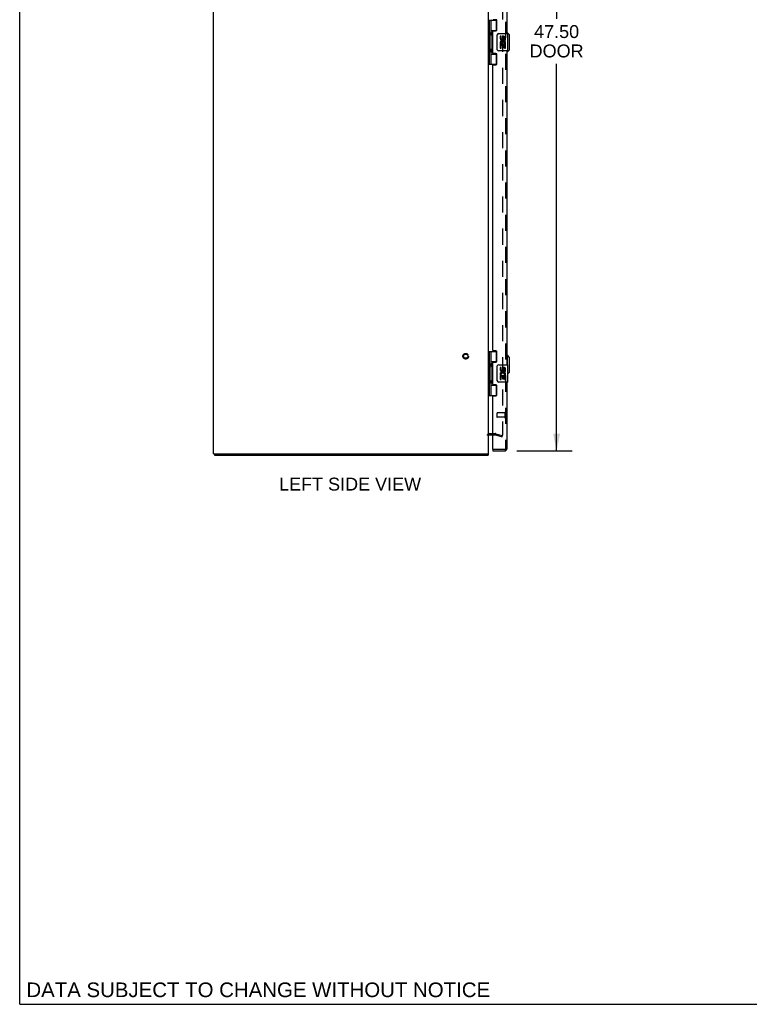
# Model space of a CAD drawing. Header units: inches. Extents: x 0 to 170, y 0 to 110.
# Tile 1 of 4: x 0 to 42, y 0 to 57. Entities that reach past the tile are written whole.
import ezdxf

# ---------------------------------------------------------------- set-up
doc = ezdxf.new("R2010")
doc.units = ezdxf.units.IN
doc.header["$LTSCALE"] = 9.35
doc.header["$MEASUREMENT"] = 0
doc.linetypes.add('HIDDEN', pattern=[0.2, 0.1, -0.1])
doc.layers.get('0').update_dxf_attribs({"linetype": 'CONTINUOUS'})
for name, color, linetype in [('DEFAULT_2', 8, 'HIDDEN'), ('DIMENSIONS', 7, 'CONTINUOUS'), ('DOOR_ASSEMBLY', 7, 'CONTINUOUS')]:
    doc.layers.add(name, color=color, linetype=linetype)
doc.styles.get("Standard").update_dxf_attribs({"font": 'arial.ttf'})
doc.dimstyles.new('DIMSTYLE_1', dxfattribs={"dimtxt": 0.75, "dimasz": 1, "dimexe": 0.09, "dimexo": 0.07, "dimgap": 0.0375, "dimtad": 0, "dimtih": 1, "dimtoh": 1, "dimzin": 4, "dimdsep": 46, "dimtxsty": 'Standard', "dimblk": '_FILLED', "dimblk1": '_FILLED', "dimblk2": '_FILLED', "dimcen": 0.09, "dimadec": 3, "dimazin": 1, "dimtfac": 1, "dimtdec": 3, "dimtofl": 0, "dimtmove": 0, "dimatfit": 3, "dimldrblk": '_FILLED', "dimfxl": 0, "dimtolj": 1, "dimtzin": 4, "dimarcsym": 0})

# ---------------------------------------------------------------- blocks, each defined once
blk = doc.blocks.new('_FILLED')
at = {"color": 0, "linetype": 'ByBlock'}
blk.add_solid([(0, 0), (-1, 0.2), (-1, -0.2)], dxfattribs=at)
blk = doc.blocks.new('*D4')
at = {"layer": 'DIMENSIONS', "color": 2, "linetype": 'Continuous'}
for p, q in [((28.926, 79.672), (32.137, 79.672)), ((31.237, 79.672), (31.237, 57.291)), ((31.237, 32.172), (31.237, 54.666)), ((28.926, 32.172), (32.137, 32.172))]:
    blk.add_line(p, q, dxfattribs=at)
for p, rotation in [((31.237, 79.672), 90), ((31.237, 32.172), 270)]:
    blk.add_blockref('_FILLED', p, dxfattribs=dict(at, rotation=rotation))
at = {"layer": 'DIMENSIONS', "color": 2, "linetype": 'Continuous', "insert": (31.237, 56.916), "char_height": 0.75, "width": 3.13941, "attachment_point": 2, "line_spacing_factor": 0.9}
blk.add_mtext('47.50\\PDOOR', dxfattribs=at)

msp = doc.modelspace()

# ---------------------------------------------------------------- linework, layer by layer
at = {"color": 7, "linetype": 'Continuous'}
for p, q in [((0, 0), (0, 110)), ((11.277, 31.997), (11.377, 31.997)), ((11.328, 31.997), (11.328, 31.922)), ((27.162, 31.997), (27.274, 31.997)), ((27.252, 31.997), (27.252, 31.922)), ((0, 0), (170, 0))]:
    msp.add_line(p, q, dxfattribs=at)
at = {"color": 3, "linetype": 'Continuous'}
for p, q in [((11.275, 31.997), (11.275, 79.847)), ((27.275, 31.997), (27.275, 79.847)), ((27.317, 33.097), (27.518, 33.097)), ((11.275, 31.997), (11.277, 31.997)), ((11.328, 31.922), (27.252, 31.922)), ((11.384, 31.997), (27.162, 31.997))]:
    msp.add_line(p, q, dxfattribs=at)
msp.add_arc((27.317, 33.055), 0.042, 90, 180, dxfattribs=at)
at = {"layer": 'DEFAULT_2', "color": 8, "linetype": 'HIDDEN'}
for p, q in [((28.087, 78.749), (28.087, 33.095)), ((27.317, 33.172), (27.675, 33.172)), ((27.518, 33.097), (27.675, 33.097)), ((27.682, 33.096), (28.068, 32.993)), ((27.701, 33.169), (28.087, 33.065)), ((28.068, 32.993), (28.087, 33.065))]:
    msp.add_line(p, q, dxfattribs=at)
for points in [[(28.068, 33.075), (28.067, 33.075), (28.065, 33.075), (28.063, 33.075)], [(28.087, 33.095), (28.087, 33.093), (28.087, 33.091), (28.086, 33.089), (28.086, 33.087), (28.085, 33.085), (28.084, 33.083), (28.083, 33.082), (28.081, 33.08), (28.08, 33.079), (28.078, 33.078), (28.076, 33.077), (28.075, 33.076), (28.073, 33.076), (28.071, 33.075), (28.069, 33.075), (28.068, 33.075)]]:
    msp.add_lwpolyline(points, dxfattribs=at)
for radius in [0.164, 0.124]:
    msp.add_circle((25.95, 37.672), radius, dxfattribs=at)
for centre, radius, start, end in [((27.317, 33.055), 0.117, 90, 180), ((27.675, 33.072), 0.1, 75, 90), ((27.675, 33.072), 0.025, 75, 90)]:
    msp.add_arc(centre, radius, start, end, dxfattribs=at)
at = {"layer": 'DOOR_ASSEMBLY', "color": 8, "linetype": 'HIDDEN'}
for p, q in [((28.268, 79.555), (28.268, 32.289)), ((27.768, 34.361), (27.768, 34.133)), ((28.225, 34.371), (27.778, 34.371)), ((28.225, 34.389), (28.225, 34.105)), ((28.225, 34.123), (27.778, 34.123)), ((28.226, 32.247), (27.533, 32.247))]:
    msp.add_line(p, q, dxfattribs=at)
at = {"layer": 'DOOR_ASSEMBLY', "color": 3, "linetype": 'Continuous'}
for p, q in [((28.343, 74.672), (28.343, 56.422)), ((27.706, 57.233), (27.549, 57.233)), ((27.768, 56.642), (27.768, 57.171)), ((27.518, 55.296), (27.518, 56.549)), ((27.549, 56.58), (27.706, 56.58)), ((27.706, 55.265), (27.549, 55.265)), ((27.768, 54.674), (27.768, 55.203)), ((28.343, 55.422), (28.343, 37.172)), ((27.518, 38.014), (27.518, 54.581)), ((27.549, 54.612), (27.706, 54.612)), ((27.706, 37.983), (27.549, 37.983)), ((27.768, 37.392), (27.768, 37.921)), ((27.518, 36.046), (27.518, 37.299)), ((27.549, 37.33), (27.706, 37.33)), ((28.343, 36.172), (28.343, 32.289)), ((27.706, 36.015), (27.549, 36.015)), ((27.768, 35.424), (27.768, 35.953)), ((27.518, 32.262), (27.518, 35.331)), ((27.549, 35.362), (27.706, 35.362)), ((27.518, 32.172), (28.226, 32.172))]:
    msp.add_line(p, q, dxfattribs=at)
at = {"layer": 'DOOR_ASSEMBLY', "color": 7, "linetype": 'Continuous'}
for p, q in [((27.275, 57.202), (27.759, 57.202)), ((27.314, 57.202), (27.314, 54.643)), ((27.413, 57.202), (27.413, 56.514)), ((27.733, 56.611), (27.733, 57.202)), ((27.413, 56.611), (27.759, 56.611)), ((27.413, 56.314), (27.413, 55.53)), ((27.429, 56.485), (27.429, 56.484)), ((27.429, 56.484), (27.429, 56.344)), ((27.429, 56.344), (27.429, 56.343)), ((27.701, 56.602), (27.753, 56.602)), ((27.701, 56.602), (27.701, 56.58)), ((27.778, 55.522), (27.778, 56.322)), ((27.878, 56.422), (28.388, 56.422)), ((28.016, 56.268), (27.953, 56.268)), ((27.953, 56.268), (27.953, 56.132)), ((28.016, 56.132), (28.016, 56.268)), ((28.081, 56.194), (28.081, 56.125)), ((28.141, 56.132), (28.141, 56.174)), ((28.204, 56.037), (28.204, 56.174)), ((28.265, 56.037), (28.265, 56.194)), ((28.382, 56.473), (28.343, 56.473)), ((28.5, 56.355), (28.382, 56.473)), ((28.382, 56.422), (28.382, 56.473)), ((28.403, 55.437), (28.403, 56.407)), ((28.5, 55.489), (28.5, 56.355)), ((27.971, 55.807), (27.953, 55.807)), ((27.953, 55.807), (27.953, 55.576)), ((27.953, 55.576), (28.016, 55.576)), ((28.005, 55.807), (28.033, 55.826)), ((28.005, 55.807), (28.265, 55.807)), ((28.016, 55.744), (28.081, 55.744)), ((28.016, 55.576), (28.016, 55.744)), ((28.081, 55.744), (28.081, 55.608)), ((28.081, 55.608), (28.141, 55.608)), ((28.141, 55.744), (28.204, 55.744)), ((28.141, 55.608), (28.141, 55.744)), ((28.197, 55.843), (28.254, 55.818)), ((28.204, 56.037), (28.265, 56.037)), ((28.204, 55.576), (28.204, 55.744)), ((28.204, 55.576), (28.265, 55.576)), ((28.265, 55.854), (28.265, 55.907)), ((28.265, 55.576), (28.265, 55.807)), ((27.413, 55.33), (27.413, 54.643)), ((27.413, 55.233), (27.759, 55.233)), ((27.429, 55.501), (27.429, 55.5)), ((27.429, 55.5), (27.429, 55.36)), ((27.429, 55.36), (27.429, 55.359)), ((27.701, 55.265), (27.701, 55.242)), ((27.753, 55.242), (27.701, 55.242)), ((27.733, 54.643), (27.733, 55.233)), ((28.388, 55.422), (27.878, 55.422)), ((28.382, 55.371), (28.343, 55.371)), ((28.5, 55.489), (28.382, 55.371)), ((28.382, 55.371), (28.382, 55.422)), ((27.275, 54.643), (27.759, 54.643)), ((27.275, 37.952), (27.759, 37.952)), ((27.314, 37.952), (27.314, 35.393)), ((27.413, 37.952), (27.413, 37.264)), ((27.733, 37.361), (27.733, 37.952)), ((27.413, 37.361), (27.759, 37.361)), ((27.429, 37.235), (27.429, 37.234)), ((27.429, 37.234), (27.429, 37.094)), ((27.701, 37.352), (27.753, 37.352)), ((27.701, 37.352), (27.701, 37.33)), ((28.382, 37.723), (28.343, 37.723)), ((28.5, 37.605), (28.382, 37.723)), ((28.382, 37.172), (28.382, 37.723)), ((28.5, 36.739), (28.5, 37.605)), ((27.413, 37.064), (27.413, 36.28)), ((27.429, 37.093), (27.429, 37.094)), ((27.778, 36.272), (27.778, 37.072)), ((27.878, 37.172), (28.388, 37.172)), ((28.016, 37.018), (27.953, 37.018)), ((27.953, 37.018), (27.953, 36.882)), ((28.016, 36.882), (28.016, 37.018)), ((28.081, 36.944), (28.081, 36.875)), ((28.141, 36.882), (28.141, 36.924)), ((28.204, 36.787), (28.204, 36.924)), ((28.204, 36.787), (28.265, 36.787)), ((28.265, 36.787), (28.265, 36.944)), ((28.265, 36.604), (28.265, 36.657)), ((28.403, 36.187), (28.403, 37.157)), ((28.5, 36.739), (28.403, 36.642)), ((27.413, 36.08), (27.413, 35.393)), ((27.429, 36.251), (27.429, 36.25)), ((27.429, 36.25), (27.429, 36.11)), ((27.429, 36.109), (27.429, 36.11)), ((28.388, 36.172), (27.878, 36.172)), ((27.971, 36.557), (27.953, 36.557)), ((27.953, 36.557), (27.953, 36.326)), ((27.953, 36.326), (28.016, 36.326)), ((28.005, 36.557), (28.033, 36.576)), ((28.005, 36.557), (28.265, 36.557)), ((28.016, 36.494), (28.081, 36.494)), ((28.016, 36.326), (28.016, 36.494)), ((28.081, 36.494), (28.081, 36.358)), ((28.081, 36.358), (28.141, 36.358)), ((28.141, 36.494), (28.204, 36.494)), ((28.141, 36.358), (28.141, 36.494)), ((28.197, 36.593), (28.254, 36.568)), ((28.204, 36.326), (28.204, 36.494)), ((28.204, 36.326), (28.265, 36.326)), ((28.265, 36.326), (28.265, 36.557)), ((27.413, 35.983), (27.759, 35.983)), ((27.701, 36.015), (27.701, 35.992)), ((27.753, 35.992), (27.701, 35.992)), ((27.733, 35.393), (27.733, 35.983)), ((27.275, 35.393), (27.759, 35.393)), ((27.518, 32.247), (27.533, 32.247)), ((27.518, 32.247), (27.518, 32.172))]:
    msp.add_line(p, q, dxfattribs=at)
for points in [[(27.413, 56.558), (27.413, 56.55), (27.415, 56.54), (27.419, 56.53), (27.422, 56.518), (27.427, 56.507), (27.432, 56.495), (27.437, 56.483), (27.441, 56.472), (27.446, 56.46), (27.449, 56.449), (27.452, 56.437), (27.454, 56.426), (27.455, 56.414), (27.454, 56.403), (27.452, 56.391), (27.449, 56.38), (27.446, 56.368), (27.441, 56.357), (27.437, 56.345), (27.432, 56.333), (27.427, 56.321), (27.422, 56.31), (27.419, 56.299), (27.415, 56.288), (27.413, 56.279), (27.413, 56.27)], [(27.778, 56.322), (27.778, 56.328), (27.778, 56.335), (27.779, 56.341), (27.781, 56.347), (27.782, 56.353), (27.784, 56.358)], [(27.413, 55.574), (27.413, 55.566), (27.415, 55.556), (27.419, 55.546), (27.422, 55.534), (27.427, 55.523), (27.432, 55.511), (27.437, 55.499), (27.441, 55.488), (27.446, 55.476), (27.449, 55.465), (27.452, 55.453), (27.454, 55.442), (27.455, 55.43), (27.454, 55.419), (27.452, 55.407), (27.449, 55.396), (27.446, 55.384), (27.441, 55.373), (27.437, 55.361), (27.432, 55.349), (27.427, 55.337), (27.422, 55.326), (27.419, 55.315), (27.415, 55.304), (27.413, 55.295), (27.413, 55.286)], [(27.784, 55.486), (27.782, 55.492), (27.781, 55.498), (27.779, 55.504), (27.778, 55.51), (27.778, 55.516), (27.778, 55.522)], [(27.413, 37.308), (27.413, 37.3), (27.415, 37.29), (27.419, 37.28), (27.422, 37.268), (27.427, 37.257), (27.432, 37.245), (27.437, 37.233), (27.441, 37.222), (27.446, 37.21), (27.449, 37.199), (27.452, 37.187), (27.454, 37.176), (27.455, 37.164), (27.454, 37.153), (27.452, 37.141), (27.449, 37.13), (27.446, 37.118), (27.441, 37.107), (27.437, 37.095), (27.432, 37.083), (27.427, 37.071), (27.422, 37.06), (27.419, 37.049), (27.415, 37.038), (27.413, 37.029), (27.413, 37.02)], [(27.778, 37.072), (27.778, 37.078), (27.778, 37.085), (27.779, 37.091), (27.781, 37.097), (27.782, 37.103), (27.784, 37.108)], [(27.413, 36.324), (27.413, 36.316), (27.415, 36.306), (27.419, 36.296), (27.422, 36.284), (27.427, 36.273), (27.432, 36.261), (27.437, 36.249), (27.441, 36.238), (27.446, 36.226), (27.449, 36.215), (27.452, 36.203), (27.454, 36.192), (27.455, 36.18), (27.454, 36.169), (27.452, 36.157), (27.449, 36.146), (27.446, 36.134), (27.441, 36.123), (27.437, 36.111), (27.432, 36.099), (27.427, 36.087), (27.422, 36.076), (27.419, 36.065), (27.415, 36.054), (27.413, 36.045), (27.413, 36.036)], [(27.784, 36.236), (27.782, 36.242), (27.781, 36.248), (27.779, 36.254), (27.778, 36.26), (27.778, 36.266), (27.778, 36.272)]]:
    msp.add_lwpolyline(points, dxfattribs=at)
at = {"layer": 'DOOR_ASSEMBLY', "color": 3, "linetype": 'Continuous'}
for centre, radius, start, end in [((27.706, 57.171), 0.062, 0, 90), ((27.549, 56.549), 0.031, 90, 180), ((27.706, 56.642), 0.062, 270, 360), ((27.549, 55.296), 0.031, 180, 270), ((27.706, 55.203), 0.062, 0, 90), ((27.549, 54.581), 0.031, 90, 180), ((27.706, 54.674), 0.062, 270, 360), ((27.549, 38.014), 0.031, 180, 270), ((27.706, 37.921), 0.062, 0, 90), ((27.549, 37.299), 0.031, 90, 180), ((27.706, 37.392), 0.062, 270, 360), ((27.549, 36.046), 0.031, 180, 270), ((27.706, 35.953), 0.062, 0, 90), ((27.549, 35.331), 0.031, 90, 180), ((27.706, 35.424), 0.062, 270, 360), ((27.533, 32.262), 0.015, 180, 270), ((28.226, 32.289), 0.117, 270, 360)]:
    msp.add_arc(centre, radius, start, end, dxfattribs=at)
at = {"layer": 'DOOR_ASSEMBLY', "color": 7, "linetype": 'Continuous'}
for centre, radius, start, end in [((27.339, 56.484), 0.09, 0.672, 35.1877), ((27.339, 56.344), 0.09, 324.8123, 359.328), ((27.878, 56.322), 0.1, 90, 158.7946), ((28.047, 56.132), 0.0943, 180, 360), ((28.047, 56.132), 0.0314, 180, 261.2295), ((28.047, 56.137), 0.0362, 263.4285, 341.7628), ((28.173, 56.174), 0.0943, 71.7267, 167.4338), ((28.173, 56.174), 0.0314, 0, 180.0485), ((28.173, 56.174), 0.0943, 12.5402, 71.701), ((28.388, 56.407), 0.015, 0, 90), ((27.339, 55.5), 0.09, 0.672, 35.1877), ((28.107, 55.88), 0.154, 161.4199, 206.1963), ((28.11, 55.88), 0.157, 9.7031, 161.8791), ((28.11, 55.88), 0.157, 205.737, 207.8532), ((28.11, 55.88), 0.0943, 336.5966, 215.1122), ((28.11, 55.88), 0.157, 336.5966, 350.2969), ((27.339, 55.36), 0.09, 324.8123, 359.328), ((27.878, 55.522), 0.1, 201.205, 270), ((28.388, 55.437), 0.015, 270, 360), ((27.339, 37.234), 0.09, 0.672, 35.1877), ((27.339, 37.094), 0.09, 324.8123, 359.328), ((27.878, 37.072), 0.1, 90, 158.7946), ((28.047, 36.882), 0.0943, 180, 360), ((28.107, 36.63), 0.154, 161.4199, 206.1963), ((28.11, 36.63), 0.157, 9.7031, 161.8791), ((28.047, 36.882), 0.0314, 180, 261.2295), ((28.11, 36.63), 0.0943, 336.5966, 215.1122), ((28.047, 36.887), 0.0362, 263.4285, 341.7628), ((28.173, 36.924), 0.0943, 71.7267, 167.4338), ((28.173, 36.924), 0.0314, 0, 180.0485), ((28.173, 36.924), 0.0943, 12.5402, 71.701), ((28.388, 37.157), 0.015, 0, 90), ((27.339, 36.25), 0.09, 0.672, 35.1877), ((27.339, 36.11), 0.09, 324.8123, 359.328), ((27.878, 36.272), 0.1, 201.205, 270), ((28.11, 36.63), 0.157, 205.737, 207.8532), ((28.11, 36.63), 0.157, 336.5966, 350.2969), ((28.388, 36.187), 0.015, 270, 360)]:
    msp.add_arc(centre, radius, start, end, dxfattribs=at)
at = {"layer": 'DOOR_ASSEMBLY', "color": 8, "linetype": 'HIDDEN'}
for centre, radius, start, end in [((27.778, 34.361), 0.01, 90, 180), ((28.246, 34.389), 0.0215, 0, 180), ((27.778, 34.133), 0.01, 180, 270), ((28.246, 34.105), 0.0215, 180, 360), ((28.226, 32.289), 0.042, 270, 360)]:
    msp.add_arc(centre, radius, start, end, dxfattribs=at)
at = {"layer": 'DOOR_ASSEMBLY', "color": 7, "linetype": 'Continuous'}
for centre in [(27.502, 56.414), (27.502, 55.43), (27.502, 37.164), (27.502, 36.18)]:
    msp.add_ellipse(centre, major_axis=(0, 0.188), ratio=0.5625, start_param=1.007189, end_param=2.134404, dxfattribs=at)

# ---------------------------------------------------------------- texts
at = {"layer": 'DIMENSIONS', "color": 2, "linetype": 'Continuous', "attachment_point": 2, "line_spacing_factor": 0.9}
for s, insert, char_height, width in [('LEFT SIDE VIEW', (19.221, 30.613), 0.75, 8.24721), ('DATA SUBJECT TO CHANGE WITHOUT NOTICE', (13.881, 1.268), 0.85, 26.92825)]:
    msp.add_mtext(s, dxfattribs=dict(at, insert=insert, char_height=char_height, width=width))

# ---------------------------------------------------------------- dimensions: what is measured, and where the dimension line sits
at = {"layer": 'DIMENSIONS', "color": 2, "linetype": 'Continuous'}
dim = msp.add_linear_dim(base=(31.237, 32.172), p1=(28.856, 79.672), p2=(28.856, 32.172), angle=270, text='<>\\PDOOR', dimstyle='DIMSTYLE_1', dxfattribs=at)
dim.commit()
dim.dimension.update_dxf_attribs({"geometry": '*D4', "text_midpoint": (31.237, 55.978), "dimtype": 160})

doc.saveas('drawing.dxf')
